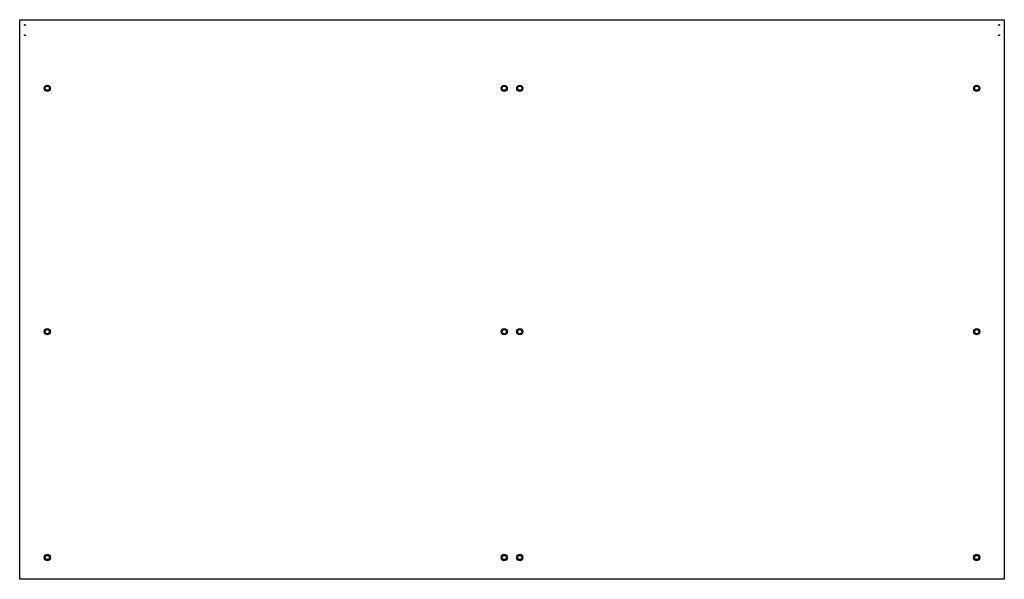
# Model space of a CAD drawing. Extents: x -948 to 948, y -539 to 539.
import ezdxf

# ---------------------------------------------------------------- set-up
doc = ezdxf.new("R2010")
doc.units = 0
doc.layers.get('0').update_dxf_attribs({"linetype": 'CONTINUOUS'})

msp = doc.modelspace()

# ---------------------------------------------------------------- linework, layer by layer
at = {"color": 7, "linetype": 'CONTINUOUS'}
for p, q in [((-948, -539), (-948, 539)), ((-948, 539), (948, 539)), ((948, 539), (948, -539)), ((948, -539), (-948, -539))]:
    msp.add_line(p, q, dxfattribs=at)
for centre, radius in [((-938, 529), 1), ((938, 529), 1), ((-938, 509), 1), ((938, 509), 1), ((-895, 407), 6), ((-895, 407), 4), ((-15, 407), 6), ((-15, 407), 4), ((15, 407), 6), ((15, 407), 4), ((895, 407), 6), ((895, 407), 4), ((-895, -62), 6), ((-15, -62), 6), ((15, -62), 6), ((895, -62), 6), ((-895, -62), 4), ((-15, -62), 4), ((15, -62), 4), ((895, -62), 4), ((-895, -497), 6), ((-15, -497), 6), ((15, -497), 6), ((895, -497), 6), ((-895, -497), 4), ((-15, -497), 4), ((15, -497), 4), ((895, -497), 4)]:
    msp.add_circle(centre, radius, dxfattribs=at)

doc.saveas('drawing.dxf')
